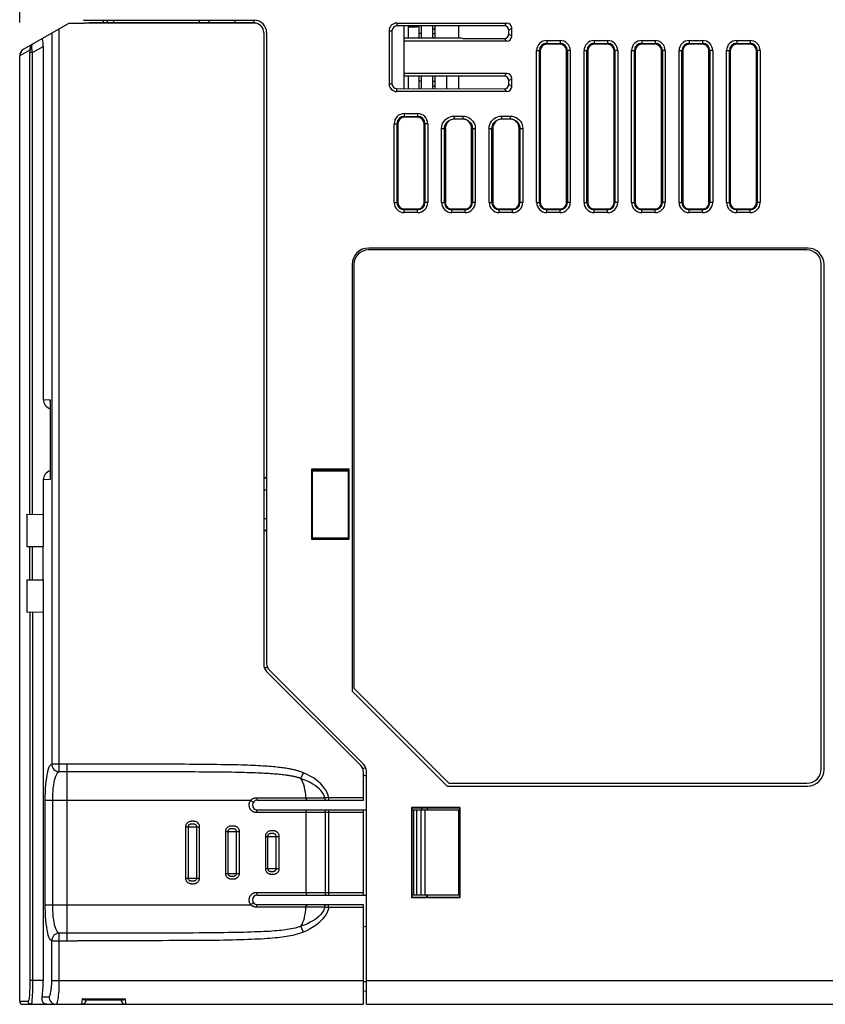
# Model space of a CAD drawing. Header units: inches. Extents: x 0 to 864, y 0 to 559.
# Tile 19 of 23: x 449 to 534, y 307 to 411. Entities that reach past the tile are written whole.
import ezdxf

# ---------------------------------------------------------------- set-up
doc = ezdxf.new("R2010")
doc.units = ezdxf.units.IN
doc.header["$LTSCALE"] = 10
doc.header["$MEASUREMENT"] = 0
doc.layers.add('DIMENSIONS', color=140, linetype='Continuous')
doc.styles.add('TEXTSTYLE_1', font='arial.ttf')
doc.dimstyles.get("Standard").update_dxf_attribs({"dimtxt": 6, "dimasz": 6.5, "dimexe": 2.5, "dimexo": 3.5, "dimgap": 1.25, "dimtad": 0, "dimtih": 1, "dimtoh": 1, "dimdec": 1, "dimzin": 0, "dimdsep": 46, "dimtxsty": 'Standard', "dimcen": 0, "dimadec": 0, "dimazin": 0, "dimtfac": 1, "dimtdec": 1, "dimtofl": 0, "dimtmove": 0, "dimatfit": 3, "dimfxl": 0, "dimtolj": 1, "dimtzin": 0, "dimarcsym": 0})

# ---------------------------------------------------------------- blocks, each defined once
blk = doc.blocks.new('*D58')
at = {"layer": 'DEFPOINTS', "color": 0}
for p in [(600.74, 514.04), (600.74, 463.96), (448.74, 407.21)]:
    blk.add_point(p, dxfattribs=at)
at = {"layer": 'DIMENSIONS', "color": 0, "lineweight": -2}
for p, q in [((448.74, 410.71), (448.74, 516.54)), ((600.74, 467.46), (600.74, 516.54)), ((455.24, 514.04), (513.56, 514.04)), ((594.24, 514.04), (535.92, 514.04))]:
    blk.add_line(p, q, dxfattribs=at)
at = {"layer": 'DIMENSIONS', "color": 0}
for points in [[(455.24, 515.13), (455.24, 512.96), (448.74, 514.04)], [(594.24, 515.13), (594.24, 512.96), (600.74, 514.04)]]:
    blk.add_solid(points, dxfattribs=at)
at = {"layer": 'DIMENSIONS', "color": 0, "char_height": 6, "attachment_point": 5, "style": 'TEXTSTYLE_1'}
for s, insert in [('\\A1;152.0', (524.74, 518.36)), ('\\A1;[5.98]', (524.74, 508.95))]:
    blk.add_mtext(s, dxfattribs=dict(at, insert=insert))

msp = doc.modelspace()

# ---------------------------------------------------------------- linework, layer by layer
for p, q in [((455.44, 411.02), (455.44, 410.96)), ((455.44, 410.96), (473.44, 410.96)), ((473.44, 410.92), (456.44, 410.94)), ((457.54, 410.94), (457.54, 410.68)), ((457.94, 410.94), (457.94, 410.68)), ((458.64, 410.68), (458.64, 410.94)), ((467.64, 410.93), (467.64, 410.68)), ((468.64, 410.93), (468.64, 410.68)), ((471.44, 410.68), (471.44, 410.92)), ((473.44, 410.67), (473.44, 410.93)), ((449.14, 407.9), (453.87, 410.63)), ((452.91, 331.76), (452.91, 410.08)), ((455.54, 410.63), (453.87, 410.63)), ((455.54, 410.66), (455.54, 410.63)), ((473.44, 410.66), (455.54, 410.66)), ((458.24, 410.68), (456.04, 410.68)), ((472.94, 410.68), (458.24, 410.68)), ((488.44, 410.67), (488.44, 410.36)), ((488.44, 410.67), (500.05, 410.67)), ((499.76, 410.37), (488.44, 410.36)), ((489.24, 409.06), (489.24, 410.36)), ((489.64, 410.36), (489.64, 409.06)), ((489.64, 410.26), (490.64, 410.26)), ((490.64, 410.36), (490.64, 410.26)), ((490.79, 409.06), (490.79, 410.36)), ((491.04, 409.06), (491.04, 410.36)), ((492.24, 409.06), (492.24, 410.37)), ((492.24, 410.06), (492.49, 410.06)), ((492.49, 409.06), (492.49, 410.37)), ((494.94, 410.37), (494.94, 409.06)), ((500.05, 410.67), (499.76, 410.37)), ((500.55, 410.17), (500.25, 409.88)), ((500.25, 409.54), (500.25, 409.88)), ((500.55, 409.25), (500.55, 410.17)), ((452.12, 409.62), (452.12, 332.56)), ((474.44, 409.66), (474.44, 343.05)), ((474.74, 409.66), (474.74, 343.17)), ((487.63, 409.86), (487.63, 404.26)), ((487.63, 409.86), (487.94, 409.86)), ((487.94, 409.86), (487.94, 409.22)), ((487.94, 409.22), (487.94, 404.93)), ((489.24, 405.06), (489.24, 409.06)), ((495.24, 409.06), (489.24, 409.06)), ((491.04, 409.56), (490.79, 409.56)), ((492.24, 409.56), (492.49, 409.56)), ((495.41, 409.05), (495.24, 409.06)), ((495.41, 409.05), (499.76, 409.05)), ((500.05, 408.75), (499.76, 409.05)), ((500.55, 409.25), (500.25, 409.54)), ((504.24, 408.83), (504.24, 408.44)), ((504.24, 408.83), (505.64, 408.83)), ((505.64, 408.83), (505.64, 408.44)), ((509.24, 408.83), (509.24, 408.44)), ((509.24, 408.83), (510.64, 408.83)), ((510.64, 408.83), (510.64, 408.44)), ((514.24, 408.83), (514.24, 408.44)), ((514.24, 408.83), (515.64, 408.83)), ((515.64, 408.83), (515.64, 408.44)), ((519.24, 408.83), (519.24, 408.44)), ((519.24, 408.83), (520.64, 408.83)), ((520.64, 408.83), (520.64, 408.44)), ((524.24, 408.83), (524.24, 408.44)), ((524.24, 408.83), (525.64, 408.83)), ((525.64, 408.83), (525.64, 408.44)), ((449.8, 407.82), (449.5, 407.64)), ((450.04, 407.83), (450.02, 407.94)), ((450.09, 407.55), (451.22, 408.2)), ((451.22, 408.2), (451.22, 370.99)), ((500.05, 408.75), (489.24, 408.75)), ((504.24, 408.53), (505.64, 408.53)), ((505.64, 408.44), (504.24, 408.44)), ((509.24, 408.53), (510.64, 408.53)), ((510.64, 408.44), (509.24, 408.44)), ((514.24, 408.53), (515.64, 408.53)), ((515.64, 408.44), (514.24, 408.44)), ((519.24, 408.53), (520.64, 408.53)), ((520.64, 408.44), (519.24, 408.44)), ((524.24, 408.53), (525.64, 408.53)), ((525.64, 408.44), (524.24, 408.44)), ((448.74, 307.56), (448.74, 407.22)), ((449.81, 358.91), (449.81, 407.6)), ((450.09, 407.55), (449.81, 407.55)), ((450.09, 358.91), (450.09, 407.55)), ((503.17, 391.76), (503.17, 407.76)), ((503.17, 407.76), (503.56, 407.76)), ((503.47, 391.76), (503.47, 407.76)), ((503.56, 407.76), (503.56, 391.76)), ((506.32, 391.76), (506.32, 407.76)), ((506.71, 407.76), (506.32, 407.76)), ((506.41, 407.76), (506.41, 391.76)), ((506.71, 407.76), (506.71, 391.76)), ((508.17, 391.76), (508.17, 407.76)), ((508.17, 407.76), (508.56, 407.76)), ((508.47, 391.76), (508.47, 407.76)), ((508.56, 407.76), (508.56, 391.76)), ((511.32, 391.76), (511.32, 407.76)), ((511.71, 407.76), (511.32, 407.76)), ((511.41, 407.76), (511.41, 391.76)), ((511.71, 407.76), (511.71, 391.76)), ((513.17, 391.76), (513.17, 407.76)), ((513.17, 407.76), (513.56, 407.76)), ((513.47, 391.76), (513.47, 407.76)), ((513.56, 407.76), (513.56, 391.76)), ((516.32, 391.76), (516.32, 407.76)), ((516.71, 407.76), (516.32, 407.76)), ((516.41, 407.76), (516.41, 391.76)), ((516.71, 407.76), (516.71, 391.76)), ((518.17, 391.76), (518.17, 407.76)), ((518.17, 407.76), (518.56, 407.76)), ((518.47, 391.76), (518.47, 407.76)), ((518.56, 407.76), (518.56, 391.76)), ((521.32, 391.76), (521.32, 407.76)), ((521.71, 407.76), (521.32, 407.76)), ((521.41, 407.76), (521.41, 391.76)), ((521.71, 407.76), (521.71, 391.76)), ((523.17, 391.76), (523.17, 407.76)), ((523.17, 407.76), (523.56, 407.76)), ((523.47, 391.76), (523.47, 407.76)), ((523.56, 407.76), (523.56, 391.76)), ((526.32, 391.76), (526.32, 407.76)), ((526.71, 407.76), (526.32, 407.76)), ((526.41, 407.76), (526.41, 391.76)), ((526.71, 407.76), (526.71, 391.76)), ((487.94, 404.93), (487.94, 404.26)), ((489.24, 405.37), (500.05, 405.37)), ((489.24, 403.76), (489.24, 405.06)), ((495.24, 405.06), (489.24, 405.06)), ((489.64, 405.06), (489.64, 403.76)), ((490.79, 403.76), (490.79, 405.06)), ((491.04, 403.76), (491.04, 405.06)), ((492.24, 403.75), (492.24, 405.06)), ((492.49, 403.75), (492.49, 405.06)), ((493.73, 403.75), (493.73, 405.06)), ((494.94, 405.06), (494.94, 403.75)), ((495.41, 405.07), (495.24, 405.06)), ((499.76, 405.07), (495.41, 405.07)), ((500.05, 405.37), (499.76, 405.07)), ((500.55, 404.87), (500.25, 404.58)), ((500.55, 403.95), (500.55, 404.87)), ((487.63, 404.26), (487.94, 404.26)), ((488.44, 403.45), (488.44, 403.76)), ((488.44, 403.76), (499.76, 403.75)), ((491.04, 404.56), (490.79, 404.56)), ((492.24, 404.56), (492.49, 404.56)), ((492.24, 404.06), (492.49, 404.06)), ((500.05, 403.45), (499.76, 403.75)), ((500.25, 404.24), (500.25, 404.58)), ((500.55, 403.95), (500.25, 404.24)), ((500.05, 403.45), (488.44, 403.45)), ((489.24, 401.13), (489.24, 400.74)), ((489.24, 401.13), (490.64, 401.13)), ((489.24, 400.83), (490.64, 400.83)), ((490.64, 400.74), (489.24, 400.74)), ((490.64, 401.13), (490.64, 400.74)), ((494.48, 400.86), (494.48, 400.56)), ((494.48, 400.86), (495.4, 400.86)), ((494.48, 400.56), (495.4, 400.56)), ((495.4, 400.86), (495.4, 400.56)), ((495.4, 400.56), (495.56, 400.55)), ((499.48, 400.86), (499.48, 400.56)), ((499.48, 400.86), (500.4, 400.86)), ((499.48, 400.56), (500.4, 400.56)), ((500.4, 400.86), (500.4, 400.56)), ((488.17, 391.76), (488.17, 400.06)), ((488.17, 400.06), (488.56, 400.06)), ((488.47, 391.76), (488.47, 400.06)), ((488.56, 400.06), (488.56, 391.76)), ((491.32, 391.76), (491.32, 400.06)), ((491.71, 400.06), (491.32, 400.06)), ((491.41, 400.06), (491.41, 391.76)), ((491.71, 400.06), (491.71, 391.76)), ((493.17, 391.76), (493.17, 399.56)), ((493.17, 399.56), (493.56, 399.56)), ((493.47, 391.76), (493.47, 399.56)), ((493.56, 399.56), (493.56, 391.76)), ((496.32, 391.76), (496.32, 399.56)), ((496.32, 399.56), (496.71, 399.56)), ((496.41, 399.56), (496.41, 391.76)), ((496.71, 399.56), (496.71, 391.76)), ((498.17, 391.76), (498.17, 399.56)), ((498.17, 399.56), (498.56, 399.56)), ((498.47, 391.76), (498.47, 399.56)), ((498.56, 399.56), (498.56, 391.76)), ((501.32, 391.76), (501.32, 399.56)), ((501.32, 399.56), (501.71, 399.56)), ((501.41, 399.56), (501.41, 391.76)), ((501.71, 399.56), (501.71, 391.76)), ((488.17, 391.76), (488.56, 391.76)), ((491.71, 391.76), (491.32, 391.76)), ((493.17, 391.76), (493.56, 391.76)), ((496.71, 391.76), (496.32, 391.76)), ((498.17, 391.76), (498.56, 391.76)), ((501.71, 391.76), (501.32, 391.76)), ((503.17, 391.76), (503.56, 391.76)), ((506.71, 391.76), (506.32, 391.76)), ((508.17, 391.76), (508.56, 391.76)), ((511.71, 391.76), (511.32, 391.76)), ((513.17, 391.76), (513.56, 391.76)), ((516.71, 391.76), (516.32, 391.76)), ((518.17, 391.76), (518.56, 391.76)), ((521.71, 391.76), (521.32, 391.76)), ((523.17, 391.76), (523.56, 391.76)), ((526.71, 391.76), (526.32, 391.76)), ((489.24, 390.69), (489.24, 391.08)), ((489.24, 391.08), (490.64, 391.08)), ((490.64, 390.99), (489.24, 390.99)), ((490.64, 390.69), (489.24, 390.69)), ((490.64, 390.69), (490.64, 391.08)), ((494.24, 390.69), (494.24, 391.08)), ((494.24, 391.08), (495.64, 391.08)), ((495.64, 390.99), (494.24, 390.99)), ((495.64, 390.69), (494.24, 390.69)), ((495.64, 390.69), (495.64, 391.08)), ((499.24, 390.69), (499.24, 391.08)), ((499.24, 391.08), (500.64, 391.08)), ((500.64, 390.99), (499.24, 390.99)), ((500.64, 390.69), (499.24, 390.69)), ((500.64, 390.69), (500.64, 391.08)), ((504.24, 390.69), (504.24, 391.08)), ((504.24, 391.08), (505.64, 391.08)), ((505.64, 390.99), (504.24, 390.99)), ((505.64, 390.69), (504.24, 390.69)), ((505.64, 390.69), (505.64, 391.08)), ((509.24, 390.69), (509.24, 391.08)), ((509.24, 391.08), (510.64, 391.08)), ((510.64, 390.99), (509.24, 390.99)), ((510.64, 390.69), (509.24, 390.69)), ((510.64, 390.69), (510.64, 391.08)), ((514.24, 390.69), (514.24, 391.08)), ((514.24, 391.08), (515.64, 391.08)), ((515.64, 390.99), (514.24, 390.99)), ((515.64, 390.69), (514.24, 390.69)), ((515.64, 390.69), (515.64, 391.08)), ((519.24, 390.69), (519.24, 391.08)), ((519.24, 391.08), (520.64, 391.08)), ((520.64, 390.99), (519.24, 390.99)), ((520.64, 390.69), (519.24, 390.69)), ((520.64, 390.69), (520.64, 391.08)), ((524.24, 390.69), (524.24, 391.08)), ((524.24, 391.08), (525.64, 391.08)), ((525.64, 390.99), (524.24, 390.99)), ((525.64, 390.69), (524.24, 390.69)), ((525.64, 390.69), (525.64, 391.08)), ((531.64, 386.76), (485.44, 386.76)), ((531.69, 386.96), (485.49, 386.96)), ((483.74, 385.21), (483.74, 340.26)), ((483.94, 385.26), (483.94, 340.56)), ((533.14, 332.06), (533.14, 385.26)), ((533.44, 332.01), (533.44, 385.21)), ((451.22, 370.99), (451.96, 370.95)), ((451.95, 370.78), (451.95, 362.74)), ((451.96, 370.95), (451.96, 362.57)), ((479.45, 363.65), (479.45, 356.27)), ((479.45, 363.65), (479.54, 363.56)), ((483.43, 363.65), (479.45, 363.65)), ((479.52, 356.46), (479.52, 363.46)), ((479.52, 363.46), (479.54, 363.46)), ((479.54, 363.56), (479.54, 356.36)), ((483.34, 363.56), (479.54, 363.56)), ((479.54, 363.46), (483.34, 363.48)), ((483.43, 363.65), (483.34, 363.56)), ((483.34, 363.56), (483.34, 363.48)), ((483.34, 363.48), (483.34, 356.36)), ((483.43, 356.27), (483.43, 363.65)), ((451.96, 362.57), (451.22, 362.53)), ((451.22, 362.53), (451.22, 358.89)), ((474.44, 362.87), (474.74, 362.66)), ((474.44, 361.46), (474.74, 361.46)), ((449.48, 358.92), (449.48, 355.51)), ((449.48, 358.92), (451.26, 358.89)), ((451.26, 355.51), (451.26, 358.89)), ((474.44, 358.46), (474.74, 358.46)), ((474.74, 357.26), (474.44, 357.05)), ((479.45, 356.27), (479.54, 356.36)), ((479.45, 356.27), (483.43, 356.27)), ((479.52, 356.46), (479.54, 356.46)), ((483.34, 356.38), (479.54, 356.4)), ((479.54, 356.36), (483.34, 356.36)), ((483.43, 356.27), (483.34, 356.36)), ((449.48, 355.51), (451.26, 355.51)), ((449.81, 352.01), (449.81, 355.51)), ((450.09, 352.01), (450.09, 355.51)), ((451.22, 352.01), (451.22, 355.51)), ((449.48, 352.01), (449.48, 348.59)), ((449.48, 352.01), (451.26, 352.01)), ((451.26, 348.63), (451.26, 352.01)), ((449.48, 348.59), (451.26, 348.63)), ((449.81, 348.6), (449.81, 309.76)), ((450.09, 348.61), (450.09, 309.76)), ((451.22, 348.63), (451.22, 309.76)), ((474.82, 342.79), (474.52, 342.67)), ((475.03, 342.47), (484.95, 332.55)), ((484.65, 332.43), (474.73, 342.34)), ((483.94, 340.56), (493.94, 330.56)), ((483.74, 340.26), (493.74, 330.26)), ((457.62, 332.56), (452.12, 332.56)), ((453.74, 313.96), (453.74, 332.56)), ((460.15, 332.56), (457.62, 332.56)), ((484.86, 332.1), (485.16, 332.23)), ((458.5, 331.76), (452.91, 331.76)), ((460.15, 331.76), (458.5, 331.76)), ((461.67, 331.76), (460.15, 331.76)), ((478.36, 331.04), (478.62, 331.65)), ((484.94, 328.76), (484.94, 331.72)), ((485.24, 331.31), (484.94, 331.41)), ((485.24, 307.26), (485.24, 331.85)), ((493.74, 330.26), (531.69, 330.26)), ((493.94, 330.56), (531.64, 330.56)), ((473.69, 329.03), (480.86, 329.03)), ((481.26, 329.06), (484.94, 329.06)), ((481.26, 329.06), (481.26, 328.76)), ((451.43, 317.76), (451.43, 328.76)), ((451.43, 328.76), (473.07, 328.76)), ((452.22, 317.76), (452.22, 328.76)), ((473.74, 328.76), (484.94, 328.76)), ((495.08, 328), (490, 328)), ((490.02, 327.98), (490, 328)), ((490, 328), (490, 318.52)), ((490.02, 327.98), (495.06, 327.98)), ((490.02, 327.98), (490.02, 318.54)), ((491.05, 327.98), (491.05, 327.76)), ((491.64, 327.98), (491.64, 327.76)), ((491.64, 327.96), (495.06, 327.96)), ((495.08, 328), (495.06, 327.98)), ((495.06, 327.98), (495.06, 318.54)), ((495.08, 328), (495.08, 318.52)), ((484.94, 327.46), (473.69, 327.46)), ((473.74, 327.76), (485.24, 327.76)), ((478.89, 319.06), (478.89, 327.46)), ((480.89, 327.46), (480.89, 319.06)), ((481.29, 318.76), (481.29, 327.76)), ((484.94, 318.76), (484.94, 327.76)), ((490.02, 327.76), (495.06, 327.76)), ((490.24, 318.76), (490.24, 327.76)), ((490.54, 318.76), (490.54, 327.76)), ((491, 318.76), (491, 327.76)), ((491.45, 318.76), (491.45, 327.76)), ((494.96, 327.76), (494.96, 318.76)), ((466.2, 325.96), (467.68, 325.96)), ((466.2, 325.96), (466.2, 320.56)), ((466.47, 325.96), (466.47, 320.56)), ((467.39, 320.56), (467.39, 325.96)), ((467.68, 320.56), (467.68, 325.96)), ((470.4, 325.46), (471.88, 325.46)), ((470.4, 325.46), (470.4, 321.06)), ((470.66, 325.46), (470.66, 321.06)), ((471.58, 321.06), (471.58, 325.46)), ((471.88, 321.06), (471.88, 325.46)), ((474.61, 324.96), (476.07, 324.96)), ((474.61, 324.96), (474.61, 321.56)), ((474.85, 324.96), (474.85, 321.56)), ((475.75, 321.56), (475.75, 324.96)), ((476.07, 321.56), (476.07, 324.96)), ((470.4, 321.06), (471.88, 321.06)), ((474.61, 321.56), (476.07, 321.56)), ((466.2, 320.56), (467.68, 320.56)), ((473.69, 319.06), (484.94, 319.06)), ((473.74, 318.76), (485.24, 318.76)), ((495.06, 318.76), (490.02, 318.76)), ((491.54, 318.76), (491.62, 318.54)), ((491.64, 318.76), (491.64, 318.54)), ((451.43, 317.76), (473.07, 317.76)), ((484.94, 317.76), (473.74, 317.76)), ((481.26, 317.46), (481.26, 317.76)), ((484.94, 307.26), (484.94, 317.76)), ((490.02, 318.54), (490, 318.52)), ((490, 318.52), (495.08, 318.52)), ((490.02, 318.54), (495.06, 318.54)), ((495.08, 318.52), (495.06, 318.54)), ((480.86, 317.49), (473.69, 317.49)), ((484.94, 317.46), (481.26, 317.46)), ((478.62, 314.87), (478.36, 315.48)), ((484.94, 315.42), (485.24, 315.51)), ((452.91, 309.76), (452.91, 314.76)), ((462.26, 314.76), (460.63, 314.76)), ((452.12, 313.96), (454.84, 313.96)), ((452.12, 309.76), (452.12, 313.96)), ((460.63, 313.96), (458.86, 313.96)), ((451.22, 309.76), (449.81, 309.76)), ((452.12, 309.76), (484.94, 309.76)), ((484.93, 309.68), (485.24, 309.66)), ((485.24, 309.76), (542.44, 309.76)), ((484.94, 308.68), (485.24, 308.66)), ((449.64, 307.56), (448.74, 307.56)), ((449.04, 307.26), (484.94, 307.26)), ((451.1, 308.06), (451.81, 308.06)), ((455.3, 307.84), (455.25, 307.26)), ((455.3, 307.84), (459.85, 307.84)), ((455.58, 307.72), (459.57, 307.72)), ((459.85, 307.84), (459.89, 307.26)), ((485.24, 307.26), (548.12, 307.26))]:
    msp.add_line(p, q)
for points in [[(450.17, 408.49), (450.06, 408.41), (449.96, 408.31), (449.89, 408.2), (449.84, 408.08), (449.81, 407.95), (449.8, 407.82)], [(450.02, 407.94), (449.96, 407.93), (449.91, 407.91), (449.87, 407.89), (449.83, 407.87), (449.81, 407.85), (449.8, 407.82)], [(449.8, 407.82), (449.8, 407.78), (449.8, 407.74), (449.8, 407.7), (449.81, 407.65), (449.81, 407.6)], [(450.02, 407.94), (450, 408.06), (450, 408.17), (450.02, 408.27), (450.05, 408.37), (450.1, 408.44), (450.17, 408.49)], [(450.09, 407.55), (450.08, 407.62), (450.06, 407.7), (450.04, 407.83)], [(449.5, 407.64), (449.23, 407.49), (449.01, 407.36), (448.85, 407.27), (448.76, 407.22), (448.74, 407.21)], [(493.17, 399.56), (493.18, 399.76), (493.23, 399.96), (493.31, 400.15), (493.42, 400.32), (493.55, 400.48), (493.71, 400.61), (493.88, 400.72), (494.07, 400.8), (494.27, 400.84), (494.48, 400.86)], [(493.47, 399.56), (493.48, 399.72), (493.51, 399.87), (493.57, 400.01), (493.66, 400.15), (493.76, 400.27), (493.88, 400.37), (494.02, 400.45), (494.16, 400.51), (494.32, 400.55), (494.48, 400.56)], [(495.4, 400.86), (495.61, 400.84), (495.81, 400.8), (496, 400.72), (496.17, 400.61), (496.33, 400.48), (496.46, 400.32), (496.57, 400.15), (496.65, 399.96), (496.7, 399.77), (496.71, 399.56)], [(495.56, 400.55), (495.72, 400.51), (495.86, 400.45), (496, 400.37), (496.12, 400.27), (496.22, 400.15), (496.3, 400.01), (496.37, 399.87), (496.4, 399.72), (496.41, 399.56)], [(498.17, 399.56), (498.18, 399.76), (498.23, 399.96), (498.31, 400.15), (498.42, 400.32), (498.55, 400.48), (498.71, 400.61), (498.88, 400.72), (499.07, 400.8), (499.27, 400.84), (499.48, 400.86)], [(498.47, 399.56), (498.48, 399.72), (498.51, 399.87), (498.57, 400.01), (498.66, 400.15), (498.76, 400.27), (498.88, 400.37), (499.02, 400.45), (499.16, 400.51), (499.32, 400.55), (499.48, 400.56)], [(500.4, 400.86), (500.61, 400.84), (500.81, 400.8), (501, 400.72), (501.17, 400.61), (501.33, 400.48), (501.46, 400.32), (501.57, 400.15), (501.65, 399.96), (501.7, 399.77), (501.71, 399.56)], [(500.4, 400.56), (500.56, 400.55), (500.72, 400.51), (500.86, 400.45), (501, 400.37), (501.12, 400.27), (501.22, 400.15), (501.3, 400.01), (501.37, 399.87), (501.4, 399.72), (501.41, 399.56)], [(451.95, 370.78), (451.95, 370.85), (451.96, 370.95)], [(451.95, 362.74), (451.95, 362.67), (451.96, 362.57)], [(451.43, 328.76), (451.43, 329.18), (451.45, 329.59), (451.47, 330), (451.5, 330.39), (451.53, 330.77), (451.58, 331.11), (451.63, 331.43), (451.69, 331.72), (451.75, 331.97), (451.82, 332.18), (451.89, 332.34), (451.97, 332.46), (452.04, 332.54), (452.12, 332.56)], [(452.12, 332.56), (452.14, 332.4), (452.18, 332.25), (452.25, 332.12), (452.35, 331.99), (452.47, 331.89), (452.61, 331.82), (452.75, 331.78), (452.91, 331.76)], [(478.62, 331.65), (478.57, 331.67), (478.52, 331.69), (478.46, 331.71), (478.4, 331.74), (478.34, 331.76), (478.28, 331.78), (478.21, 331.81), (478.13, 331.83), (478.06, 331.85), (477.98, 331.88), (477.89, 331.9), (477.8, 331.92), (477.71, 331.95), (477.61, 331.97), (477.51, 331.99), (477.4, 332.02), (477.29, 332.04), (477.17, 332.06), (477.04, 332.08), (476.91, 332.11), (476.78, 332.13), (476.63, 332.15), (476.48, 332.17), (476.32, 332.19), (476.16, 332.21), (475.99, 332.23), (475.81, 332.25), (475.62, 332.27), (475.43, 332.29), (475.22, 332.31), (475.01, 332.32), (474.8, 332.34), (474.57, 332.35), (474.34, 332.37), (474.09, 332.38), (473.84, 332.4), (473.57, 332.41), (473.3, 332.42), (473.01, 332.43), (472.71, 332.45), (472.41, 332.46), (472.09, 332.47), (471.76, 332.48), (471.42, 332.48), (471.07, 332.49), (470.7, 332.5), (470.32, 332.51), (469.92, 332.51), (469.5, 332.52), (469.06, 332.52), (468.61, 332.53), (468.14, 332.53), (467.65, 332.54), (467.14, 332.54), (466.62, 332.54), (466.08, 332.55), (465.52, 332.55), (464.94, 332.55), (464.33, 332.55), (463.71, 332.56), (463.05, 332.56), (462.38, 332.56), (461.67, 332.56), (460.15, 332.56)], [(452.22, 328.76), (452.22, 329.09), (452.23, 329.42), (452.25, 329.74), (452.28, 330.05), (452.32, 330.34), (452.37, 330.62), (452.42, 330.87), (452.47, 331.1), (452.54, 331.29), (452.61, 331.46), (452.68, 331.59), (452.75, 331.68), (452.83, 331.74), (452.91, 331.76)], [(478.32, 331.06), (478.27, 331.07), (478.22, 331.09), (478.17, 331.11), (478.12, 331.13), (478.06, 331.15), (478, 331.16), (477.93, 331.18), (477.86, 331.2), (477.79, 331.22), (477.71, 331.24), (477.63, 331.26), (477.54, 331.27), (477.45, 331.29), (477.36, 331.31), (477.26, 331.33), (477.15, 331.35), (477.04, 331.37), (476.92, 331.38), (476.8, 331.4), (476.67, 331.42), (476.53, 331.44), (476.38, 331.45), (476.23, 331.47), (476.07, 331.49), (475.91, 331.5), (475.73, 331.52), (475.55, 331.53), (475.36, 331.55), (475.16, 331.56), (474.96, 331.57), (474.74, 331.59), (474.52, 331.6), (474.29, 331.61), (474.05, 331.62), (473.8, 331.63), (473.54, 331.64), (473.26, 331.65), (472.98, 331.66), (472.69, 331.67), (472.38, 331.68), (472.07, 331.69), (471.74, 331.69), (471.4, 331.7), (471.05, 331.71), (470.68, 331.71), (470.3, 331.72), (469.9, 331.72), (469.49, 331.73), (469.05, 331.73), (468.6, 331.74), (468.13, 331.74), (467.64, 331.74), (467.14, 331.75), (466.62, 331.75), (466.07, 331.75), (465.51, 331.75), (464.93, 331.75), (464.33, 331.76), (463.71, 331.76), (463.05, 331.76), (461.67, 331.76)], [(480.86, 329.03), (480.8, 329.22), (480.72, 329.41), (480.6, 329.6), (480.46, 329.78), (480.28, 329.96), (480.08, 330.14), (479.86, 330.31), (479.61, 330.47), (479.33, 330.62), (479.03, 330.77), (478.71, 330.91), (478.32, 331.06)], [(478.88, 329.03), (478.86, 329.32), (478.83, 329.6), (478.78, 329.87), (478.72, 330.14), (478.65, 330.39), (478.57, 330.62), (478.47, 330.84), (478.36, 331.04)], [(481.26, 329.06), (481.21, 329.3), (481.12, 329.54), (481.01, 329.78), (480.85, 330.02), (480.67, 330.26), (480.46, 330.48), (480.22, 330.7), (479.95, 330.91), (479.66, 331.11), (479.34, 331.3), (479, 331.48), (478.62, 331.65)], [(473.07, 328.76), (473.1, 328.79), (473.13, 328.82), (473.16, 328.85), (473.19, 328.87), (473.23, 328.9), (473.27, 328.92), (473.31, 328.94), (473.35, 328.96), (473.39, 328.98), (473.43, 328.99), (473.47, 329), (473.51, 329.01), (473.56, 329.02), (473.6, 329.03), (473.65, 329.03), (473.69, 329.03)], [(473.69, 329.03), (473.7, 328.96), (473.7, 328.89), (473.71, 328.84), (473.72, 328.8), (473.73, 328.77), (473.74, 328.76)], [(478.88, 329.03), (478.89, 328.96), (478.91, 328.89), (478.93, 328.84), (478.96, 328.8), (479, 328.77), (479.03, 328.76)], [(480.86, 329.03), (480.95, 329.04), (481.05, 329.05), (481.16, 329.05), (481.26, 329.06)], [(480.86, 329.03), (480.86, 328.96), (480.88, 328.89), (480.9, 328.84), (480.93, 328.8), (480.97, 328.77), (481.01, 328.76)], [(473.69, 327.46), (473.64, 327.46), (473.59, 327.47), (473.55, 327.47), (473.5, 327.48), (473.46, 327.5), (473.41, 327.51), (473.37, 327.53), (473.33, 327.55), (473.29, 327.57), (473.25, 327.59), (473.21, 327.62), (473.18, 327.65), (473.14, 327.68), (473.11, 327.72), (473.08, 327.75), (473.05, 327.79), (473.02, 327.83), (473, 327.87), (472.98, 327.91), (472.96, 327.95), (472.94, 328), (472.93, 328.04), (472.92, 328.09), (472.91, 328.14), (472.9, 328.18), (472.9, 328.23), (472.9, 328.28), (472.9, 328.33), (472.91, 328.37), (472.91, 328.42), (472.92, 328.47), (472.94, 328.51), (472.95, 328.56), (472.97, 328.6), (472.99, 328.64), (473.02, 328.68), (473.04, 328.72), (473.07, 328.76)], [(473.07, 328.76), (473.14, 328.71), (473.2, 328.66), (473.26, 328.62), (473.3, 328.59), (473.34, 328.57), (473.35, 328.57)], [(473.69, 327.46), (473.69, 327.54), (473.7, 327.61), (473.71, 327.67), (473.72, 327.72), (473.73, 327.75), (473.74, 327.76)], [(478.89, 327.46), (478.9, 327.54), (478.91, 327.61), (478.93, 327.67), (478.97, 327.72), (479, 327.75), (479.04, 327.76)], [(480.89, 327.46), (480.89, 327.52), (480.9, 327.57), (480.91, 327.63), (480.93, 327.67), (480.95, 327.71), (480.98, 327.74), (481.01, 327.75), (481.04, 327.76)], [(467.68, 325.96), (467.68, 326.04), (467.66, 326.13), (467.62, 326.21), (467.57, 326.29), (467.5, 326.37), (467.42, 326.44), (467.34, 326.48), (467.25, 326.51), (467.17, 326.53), (467.1, 326.54), (467.03, 326.55), (466.97, 326.55), (466.91, 326.55), (466.85, 326.55), (466.8, 326.55), (466.75, 326.54), (466.7, 326.53), (466.65, 326.52), (466.6, 326.5), (466.55, 326.48), (466.5, 326.46), (466.45, 326.43), (466.4, 326.39), (466.36, 326.35), (466.32, 326.31), (466.29, 326.27), (466.27, 326.23), (466.25, 326.19), (466.23, 326.15), (466.22, 326.11), (466.21, 326.07), (466.2, 326.03), (466.2, 326), (466.2, 325.96)], [(467.39, 325.96), (467.39, 326), (467.38, 326.04), (467.36, 326.09), (467.33, 326.13), (467.29, 326.17), (467.25, 326.2), (467.2, 326.22), (467.15, 326.24), (467.1, 326.25), (467.05, 326.25), (467, 326.25), (466.95, 326.26), (466.9, 326.26), (466.85, 326.25), (466.81, 326.25), (466.77, 326.25), (466.74, 326.25), (466.71, 326.24), (466.68, 326.23), (466.65, 326.22), (466.63, 326.21), (466.6, 326.19), (466.57, 326.18), (466.55, 326.16), (466.53, 326.14), (466.51, 326.11), (466.5, 326.09), (466.49, 326.07), (466.48, 326.05), (466.48, 326.03), (466.47, 326.01), (466.47, 326), (466.47, 325.98), (466.47, 325.96)], [(471.88, 325.46), (471.88, 325.51), (471.87, 325.56), (471.86, 325.61), (471.84, 325.65), (471.82, 325.7), (471.8, 325.74), (471.77, 325.78), (471.74, 325.82), (471.71, 325.86), (471.68, 325.89), (471.64, 325.92), (471.6, 325.95), (471.55, 325.97), (471.51, 325.99), (471.46, 326.01), (471.42, 326.02), (471.37, 326.03), (471.32, 326.04), (471.28, 326.05), (471.23, 326.05), (471.19, 326.05), (471.14, 326.05), (471.09, 326.05), (471.04, 326.05), (470.99, 326.04), (470.94, 326.04), (470.89, 326.03), (470.85, 326.02), (470.8, 326), (470.76, 325.99), (470.71, 325.96), (470.66, 325.94), (470.62, 325.9), (470.57, 325.86), (470.53, 325.81), (470.49, 325.76), (470.46, 325.71), (470.44, 325.66), (470.42, 325.61), (470.41, 325.56), (470.4, 325.51), (470.4, 325.46)], [(471.58, 325.46), (471.58, 325.48), (471.57, 325.51), (471.57, 325.53), (471.56, 325.56), (471.55, 325.58), (471.54, 325.6), (471.52, 325.62), (471.51, 325.64), (471.49, 325.66), (471.47, 325.68), (471.45, 325.69), (471.43, 325.7), (471.4, 325.72), (471.38, 325.73), (471.35, 325.73), (471.32, 325.74), (471.29, 325.75), (471.26, 325.75), (471.22, 325.75), (471.19, 325.75), (471.15, 325.76), (471.11, 325.76), (471.07, 325.76), (471.03, 325.75), (470.99, 325.75), (470.96, 325.75), (470.93, 325.74), (470.9, 325.74), (470.87, 325.73), (470.85, 325.72), (470.82, 325.71), (470.8, 325.7), (470.77, 325.68), (470.75, 325.66), (470.72, 325.64), (470.71, 325.61), (470.69, 325.58), (470.68, 325.56), (470.67, 325.53), (470.66, 325.51), (470.66, 325.48), (470.66, 325.46)], [(476.07, 324.96), (476.07, 325.01), (476.06, 325.06), (476.05, 325.11), (476.03, 325.15), (476.01, 325.2), (475.99, 325.24), (475.97, 325.28), (475.94, 325.32), (475.9, 325.36), (475.87, 325.39), (475.83, 325.42), (475.79, 325.45), (475.75, 325.47), (475.7, 325.49), (475.66, 325.51), (475.61, 325.52), (475.57, 325.53), (475.52, 325.54), (475.48, 325.55), (475.43, 325.55), (475.39, 325.55), (475.34, 325.55), (475.29, 325.55), (475.24, 325.55), (475.19, 325.54), (475.14, 325.54), (475.1, 325.53), (475.05, 325.52), (475.01, 325.5), (474.96, 325.49), (474.91, 325.46), (474.87, 325.44), (474.82, 325.4), (474.78, 325.36), (474.73, 325.31), (474.7, 325.26), (474.67, 325.21), (474.64, 325.16), (474.63, 325.11), (474.62, 325.06), (474.61, 325.01), (474.61, 324.96)], [(475.75, 324.96), (475.75, 324.98), (475.75, 325.01), (475.74, 325.03), (475.73, 325.06), (475.72, 325.08), (475.71, 325.1), (475.7, 325.12), (475.68, 325.14), (475.66, 325.16), (475.64, 325.18), (475.62, 325.19), (475.6, 325.2), (475.58, 325.22), (475.55, 325.23), (475.52, 325.23), (475.49, 325.24), (475.46, 325.25), (475.43, 325.25), (475.4, 325.25), (475.36, 325.25), (475.33, 325.26), (475.29, 325.26), (475.25, 325.26), (475.21, 325.25), (475.17, 325.25), (475.14, 325.25), (475.11, 325.24), (475.08, 325.24), (475.06, 325.23), (475.03, 325.22), (475.01, 325.21), (474.98, 325.2), (474.96, 325.18), (474.93, 325.16), (474.91, 325.14), (474.89, 325.11), (474.88, 325.08), (474.87, 325.06), (474.86, 325.03), (474.85, 325.01), (474.85, 324.98), (474.85, 324.96)], [(470.4, 321.06), (470.4, 321.01), (470.41, 320.96), (470.42, 320.91), (470.44, 320.87), (470.45, 320.82), (470.48, 320.78), (470.5, 320.74), (470.53, 320.7), (470.57, 320.66), (470.6, 320.63), (470.64, 320.6), (470.68, 320.57), (470.73, 320.55), (470.77, 320.53), (470.82, 320.51), (470.86, 320.5), (470.91, 320.49), (470.96, 320.48), (471, 320.47), (471.05, 320.47), (471.09, 320.47), (471.14, 320.47), (471.19, 320.47), (471.24, 320.47), (471.29, 320.48), (471.34, 320.48), (471.39, 320.49), (471.43, 320.5), (471.48, 320.52), (471.52, 320.53), (471.57, 320.56), (471.62, 320.58), (471.66, 320.62), (471.71, 320.66), (471.75, 320.71), (471.79, 320.76), (471.82, 320.81), (471.84, 320.86), (471.86, 320.91), (471.87, 320.96), (471.88, 321.01), (471.88, 321.06)], [(470.66, 321.06), (470.66, 321.03), (470.66, 321.01), (470.67, 320.99), (470.68, 320.96), (470.69, 320.94), (470.7, 320.92), (470.71, 320.9), (470.73, 320.88), (470.75, 320.86), (470.76, 320.84), (470.79, 320.83), (470.81, 320.82), (470.83, 320.8), (470.86, 320.79), (470.88, 320.79), (470.91, 320.78), (470.94, 320.77), (470.97, 320.77), (471, 320.77), (471.04, 320.77), (471.07, 320.76), (471.11, 320.76), (471.15, 320.76), (471.2, 320.77), (471.23, 320.77), (471.27, 320.77), (471.3, 320.77), (471.33, 320.78), (471.36, 320.79), (471.39, 320.8), (471.41, 320.81), (471.44, 320.82), (471.47, 320.84), (471.49, 320.86), (471.51, 320.88), (471.53, 320.91), (471.55, 320.93), (471.56, 320.96), (471.57, 320.99), (471.57, 321.01), (471.58, 321.04), (471.58, 321.06)], [(474.61, 321.56), (474.61, 321.51), (474.62, 321.46), (474.63, 321.41), (474.64, 321.37), (474.66, 321.32), (474.69, 321.28), (474.71, 321.24), (474.74, 321.2), (474.77, 321.16), (474.81, 321.13), (474.85, 321.1), (474.89, 321.07), (474.93, 321.05), (474.98, 321.03), (475.02, 321.01), (475.07, 321), (475.11, 320.99), (475.16, 320.98), (475.2, 320.97), (475.25, 320.97), (475.29, 320.97), (475.34, 320.97), (475.39, 320.97), (475.44, 320.97), (475.49, 320.98), (475.54, 320.98), (475.58, 320.99), (475.63, 321), (475.67, 321.02), (475.72, 321.03), (475.76, 321.06), (475.81, 321.08), (475.86, 321.12), (475.9, 321.16), (475.94, 321.21), (475.98, 321.26), (476.01, 321.31), (476.03, 321.36), (476.05, 321.41), (476.06, 321.46), (476.07, 321.51), (476.07, 321.56)], [(474.85, 321.56), (474.85, 321.54), (474.85, 321.51), (474.86, 321.49), (474.87, 321.46), (474.88, 321.44), (474.89, 321.42), (474.9, 321.4), (474.92, 321.38), (474.93, 321.36), (474.95, 321.34), (474.97, 321.33), (474.99, 321.32), (475.02, 321.3), (475.04, 321.29), (475.07, 321.29), (475.09, 321.28), (475.12, 321.27), (475.15, 321.27), (475.18, 321.27), (475.22, 321.27), (475.25, 321.26), (475.29, 321.26), (475.33, 321.26), (475.37, 321.27), (475.41, 321.27), (475.44, 321.27), (475.47, 321.27), (475.5, 321.28), (475.53, 321.29), (475.56, 321.3), (475.59, 321.31), (475.61, 321.32), (475.64, 321.34), (475.66, 321.36), (475.69, 321.38), (475.71, 321.41), (475.72, 321.43), (475.73, 321.46), (475.74, 321.49), (475.75, 321.51), (475.75, 321.54), (475.75, 321.56)], [(466.2, 320.56), (466.2, 320.51), (466.21, 320.46), (466.22, 320.41), (466.24, 320.36), (466.26, 320.31), (466.28, 320.26), (466.31, 320.22), (466.35, 320.18), (466.38, 320.15), (466.42, 320.11), (466.46, 320.08), (466.51, 320.06), (466.55, 320.03), (466.6, 320.02), (466.65, 320), (466.7, 319.99), (466.75, 319.98), (466.8, 319.97), (466.84, 319.97), (466.89, 319.97), (466.94, 319.97), (467, 319.97), (467.05, 319.97), (467.1, 319.98), (467.15, 319.98), (467.2, 319.99), (467.25, 320), (467.29, 320.02), (467.34, 320.04), (467.39, 320.07), (467.44, 320.1), (467.49, 320.14), (467.54, 320.19), (467.58, 320.24), (467.62, 320.31), (467.65, 320.38), (467.67, 320.47), (467.68, 320.56)], [(466.47, 320.56), (466.47, 320.53), (466.47, 320.51), (466.48, 320.48), (466.49, 320.46), (466.5, 320.43), (466.51, 320.41), (466.52, 320.39), (466.54, 320.37), (466.56, 320.35), (466.58, 320.34), (466.6, 320.32), (466.63, 320.31), (466.66, 320.3), (466.68, 320.29), (466.71, 320.28), (466.74, 320.27), (466.78, 320.27), (466.81, 320.27), (466.85, 320.27), (466.88, 320.26), (466.93, 320.26), (466.97, 320.26), (467.01, 320.27), (467.05, 320.27), (467.09, 320.27), (467.12, 320.28), (467.15, 320.28), (467.18, 320.29), (467.21, 320.3), (467.24, 320.31), (467.26, 320.33), (467.29, 320.35), (467.32, 320.37), (467.34, 320.4), (467.36, 320.43), (467.38, 320.47), (467.39, 320.51), (467.39, 320.56)], [(473.07, 317.76), (473.04, 317.8), (473.02, 317.84), (472.99, 317.88), (472.97, 317.92), (472.95, 317.96), (472.94, 318.01), (472.93, 318.05), (472.91, 318.1), (472.91, 318.14), (472.9, 318.19), (472.9, 318.24), (472.9, 318.28), (472.9, 318.33), (472.91, 318.38), (472.92, 318.43), (472.93, 318.47), (472.94, 318.52), (472.96, 318.56), (472.98, 318.61), (473, 318.65), (473.02, 318.69), (473.05, 318.73), (473.08, 318.77), (473.11, 318.8), (473.14, 318.84), (473.18, 318.87), (473.21, 318.9), (473.25, 318.92), (473.29, 318.95), (473.33, 318.97), (473.37, 318.99), (473.42, 319.01), (473.46, 319.03), (473.51, 319.04), (473.55, 319.05), (473.6, 319.05), (473.65, 319.06), (473.69, 319.06)], [(473.69, 319.06), (473.69, 318.98), (473.7, 318.91), (473.71, 318.85), (473.72, 318.8), (473.73, 318.77), (473.74, 318.76)], [(478.89, 319.06), (478.9, 318.98), (478.91, 318.91), (478.93, 318.85), (478.97, 318.8), (479, 318.77), (479.04, 318.76)], [(480.89, 319.06), (480.89, 319), (480.9, 318.94), (480.91, 318.89), (480.93, 318.85), (480.95, 318.81), (480.98, 318.78), (481.01, 318.77), (481.04, 318.76)], [(452.12, 313.96), (452.04, 313.98), (451.97, 314.06), (451.89, 314.18), (451.82, 314.34), (451.75, 314.55), (451.69, 314.8), (451.63, 315.09), (451.58, 315.41), (451.53, 315.75), (451.5, 316.13), (451.47, 316.52), (451.45, 316.93), (451.43, 317.34), (451.43, 317.76)], [(452.91, 314.76), (452.83, 314.78), (452.75, 314.84), (452.68, 314.93), (452.61, 315.06), (452.54, 315.23), (452.47, 315.42), (452.42, 315.65), (452.37, 315.9), (452.32, 316.17), (452.28, 316.47), (452.25, 316.78), (452.23, 317.1), (452.22, 317.43), (452.22, 317.76)], [(473.07, 317.76), (473.14, 317.81), (473.2, 317.86), (473.26, 317.9), (473.3, 317.93), (473.34, 317.95), (473.35, 317.95)], [(473.69, 317.49), (473.64, 317.49), (473.6, 317.49), (473.55, 317.5), (473.5, 317.51), (473.46, 317.52), (473.42, 317.53), (473.38, 317.55), (473.34, 317.56), (473.3, 317.58), (473.26, 317.6), (473.23, 317.62), (473.19, 317.65), (473.16, 317.67), (473.13, 317.7), (473.1, 317.73), (473.07, 317.76)], [(473.69, 317.49), (473.7, 317.56), (473.7, 317.63), (473.71, 317.68), (473.72, 317.72), (473.73, 317.75), (473.74, 317.76)], [(478.88, 317.49), (478.89, 317.56), (478.91, 317.63), (478.93, 317.68), (478.96, 317.72), (479, 317.75), (479.03, 317.76)], [(480.86, 317.49), (480.86, 317.56), (480.88, 317.63), (480.9, 317.68), (480.93, 317.72), (480.97, 317.75), (481.01, 317.76)], [(480.86, 317.49), (480.8, 317.3), (480.72, 317.11), (480.6, 316.92), (480.46, 316.74), (480.28, 316.56), (480.08, 316.38), (479.86, 316.21), (479.61, 316.05), (479.33, 315.9), (479.03, 315.75), (478.71, 315.61), (478.36, 315.48)], [(478.36, 315.48), (478.47, 315.68), (478.57, 315.9), (478.65, 316.13), (478.72, 316.38), (478.78, 316.64), (478.83, 316.92), (478.86, 317.2), (478.88, 317.49)], [(481.26, 317.46), (481.21, 317.22), (481.12, 316.98), (481.01, 316.74), (480.85, 316.5), (480.67, 316.26), (480.46, 316.04), (480.22, 315.82), (479.95, 315.61), (479.66, 315.41), (479.34, 315.22), (479, 315.04), (478.62, 314.87)], [(481.26, 317.46), (481.16, 317.47), (481.05, 317.47), (480.95, 317.48), (480.86, 317.49)], [(478.36, 315.48), (478.17, 315.41), (477.97, 315.35), (477.76, 315.29), (477.55, 315.25), (477.34, 315.2), (477.13, 315.17), (476.92, 315.14), (476.71, 315.11), (476.49, 315.08), (476.27, 315.05), (476.05, 315.03), (475.81, 315.01), (475.57, 314.99), (475.3, 314.97), (475.03, 314.95), (474.74, 314.93), (474.44, 314.92), (474.13, 314.9), (473.8, 314.89), (473.46, 314.88), (473.11, 314.86), (472.74, 314.85), (472.35, 314.84), (471.96, 314.83), (471.55, 314.82), (471.12, 314.81), (470.68, 314.81), (470.22, 314.8), (469.73, 314.79), (469.23, 314.79), (468.71, 314.78), (468.17, 314.78), (467.6, 314.78), (467.01, 314.77), (466.41, 314.77), (465.78, 314.77), (465.13, 314.77), (464.45, 314.76), (463.75, 314.76), (463.02, 314.76), (462.26, 314.76)], [(452.91, 314.76), (452.75, 314.74), (452.61, 314.7), (452.47, 314.62), (452.35, 314.53), (452.25, 314.4), (452.18, 314.27), (452.14, 314.12), (452.12, 313.96)], [(460.63, 314.76), (458.86, 314.76), (457.91, 314.76), (456.93, 314.76), (455.91, 314.76), (452.91, 314.76)], [(478.62, 314.87), (478.4, 314.78), (478.18, 314.71), (477.95, 314.64), (477.72, 314.58), (477.49, 314.52), (477.27, 314.48), (477.04, 314.44), (476.82, 314.4), (476.6, 314.36), (476.37, 314.33), (476.14, 314.3), (475.89, 314.28), (475.64, 314.25), (475.37, 314.23), (475.09, 314.2), (474.8, 314.18), (474.49, 314.16), (474.17, 314.14), (473.84, 314.12), (473.5, 314.11), (473.14, 314.09), (472.77, 314.08), (472.38, 314.06), (471.98, 314.05), (471.57, 314.04), (471.14, 314.03), (470.69, 314.02), (470.23, 314.01), (469.75, 314), (469.24, 314), (468.72, 313.99), (468.17, 313.99), (467.61, 313.98), (467.02, 313.98), (466.41, 313.97), (465.78, 313.97), (465.13, 313.97), (464.46, 313.97), (463.75, 313.96), (463.02, 313.96), (462.26, 313.96), (461.46, 313.96), (460.63, 313.96)], [(458.86, 313.96), (456.93, 313.96), (454.84, 313.96)], [(449.81, 309.76), (449.8, 309.47), (449.8, 309.2), (449.79, 308.92), (449.78, 308.66), (449.77, 308.42), (449.76, 308.21), (449.74, 308.02), (449.72, 307.86), (449.7, 307.73), (449.68, 307.63), (449.66, 307.58), (449.64, 307.56)], [(450.09, 309.76), (450.09, 309.43), (450.08, 309.12), (450.08, 308.81), (450.07, 308.51), (450.06, 308.24), (450.05, 308), (450.03, 307.78), (450.02, 307.6), (450, 307.45), (449.98, 307.35), (449.96, 307.28), (449.94, 307.26)], [(451.81, 308.06), (451.85, 308.07), (451.88, 308.1), (451.91, 308.16), (451.95, 308.23), (451.98, 308.32), (452, 308.43), (452.03, 308.56), (452.05, 308.7), (452.07, 308.86), (452.09, 309.03), (452.1, 309.2), (452.11, 309.38), (452.12, 309.57), (452.12, 309.76)], [(452.6, 307.26), (452.63, 307.28), (452.67, 307.32), (452.7, 307.4), (452.73, 307.51), (452.76, 307.65), (452.79, 307.81), (452.82, 308), (452.84, 308.21), (452.86, 308.43), (452.88, 308.68), (452.89, 308.94), (452.9, 309.21), (452.91, 309.48), (452.91, 309.76)], [(449.94, 307.26), (449.87, 307.27), (449.79, 307.3), (449.73, 307.35), (449.68, 307.41), (449.65, 307.48), (449.64, 307.56)], [(451.58, 307.26), (451.49, 307.27), (451.4, 307.3), (451.32, 307.36), (451.25, 307.42), (451.19, 307.51), (451.14, 307.6), (451.11, 307.71), (451.09, 307.82), (451.09, 307.94), (451.1, 308.06)], [(451.81, 308.06), (451.83, 307.9), (451.87, 307.75), (451.94, 307.62), (452.04, 307.49), (452.16, 307.39), (452.3, 307.32), (452.45, 307.28), (452.6, 307.26)], [(455.58, 307.72), (455.56, 307.72), (455.53, 307.73), (455.5, 307.74), (455.47, 307.75), (455.44, 307.76), (455.4, 307.78), (455.37, 307.8), (455.34, 307.82), (455.3, 307.84)], [(459.57, 307.72), (459.58, 307.72), (459.62, 307.73), (459.65, 307.73), (459.68, 307.74), (459.71, 307.76), (459.75, 307.77), (459.78, 307.79), (459.82, 307.81), (459.85, 307.84)]]:
    msp.add_lwpolyline(points)
for centre, radius, start, end in [((488.44, 409.86), 0.807, 90, 180), ((504.24, 407.76), 1.07, 90, 180), ((505.64, 407.76), 1.07, 0, 90), ((509.24, 407.76), 1.07, 90, 180), ((510.64, 407.76), 1.07, 0, 90), ((514.24, 407.76), 1.07, 90, 180), ((515.64, 407.76), 1.07, 0, 90), ((519.24, 407.76), 1.07, 90, 180), ((520.64, 407.76), 1.07, 0, 90), ((524.24, 407.76), 1.07, 90, 180), ((525.64, 407.76), 1.07, 0, 90), ((449.54, 407.21), 0.8, 120, 180), ((504.24, 407.76), 0.775, 90, 180), ((504.24, 407.76), 0.684, 90, 180), ((505.64, 407.76), 0.775, 0, 90), ((505.64, 407.76), 0.684, 0, 90), ((509.24, 407.76), 0.775, 90, 180), ((509.24, 407.76), 0.684, 90, 180), ((510.64, 407.76), 0.775, 0, 90), ((510.64, 407.76), 0.684, 0, 90), ((514.24, 407.76), 0.775, 90, 180), ((514.24, 407.76), 0.684, 90, 180), ((515.64, 407.76), 0.775, 0, 90), ((515.64, 407.76), 0.684, 0, 90), ((519.24, 407.76), 0.775, 90, 180), ((519.24, 407.76), 0.684, 90, 180), ((520.64, 407.76), 0.775, 0, 90), ((520.64, 407.76), 0.684, 0, 90), ((524.24, 407.76), 0.775, 90, 180), ((524.24, 407.76), 0.684, 90, 180), ((525.64, 407.76), 0.775, 0, 90), ((525.64, 407.76), 0.684, 0, 90), ((488.44, 404.26), 0.807, 180, 270), ((489.24, 400.06), 1.07, 90, 180), ((489.24, 400.06), 0.775, 90, 180), ((489.24, 400.06), 0.684, 90, 180), ((490.64, 400.06), 1.07, 0, 90), ((490.64, 400.06), 0.775, 0, 90), ((490.64, 400.06), 0.684, 0, 90), ((489.24, 391.76), 1.07, 180, 270), ((489.24, 391.76), 0.775, 180, 270), ((489.24, 391.76), 0.684, 180, 270), ((490.64, 391.76), 1.07, 270, 0), ((490.64, 391.76), 0.775, 270, 0), ((490.64, 391.76), 0.684, 270, 0), ((494.24, 391.76), 1.07, 180, 270), ((494.24, 391.76), 0.775, 180, 270), ((494.24, 391.76), 0.684, 180, 270), ((495.64, 391.76), 1.07, 270, 0), ((495.64, 391.76), 0.775, 270, 0), ((495.64, 391.76), 0.684, 270, 0), ((499.24, 391.76), 1.07, 180, 270), ((499.24, 391.76), 0.775, 180, 270), ((499.24, 391.76), 0.684, 180, 270), ((500.64, 391.76), 1.07, 270, 0), ((500.64, 391.76), 0.775, 270, 0), ((500.64, 391.76), 0.684, 270, 0), ((504.24, 391.76), 1.07, 180, 270), ((504.24, 391.76), 0.775, 180, 270), ((504.24, 391.76), 0.684, 180, 270), ((505.64, 391.76), 1.07, 270, 0), ((505.64, 391.76), 0.775, 270, 0), ((505.64, 391.76), 0.684, 270, 0), ((509.24, 391.76), 1.07, 180, 270), ((509.24, 391.76), 0.775, 180, 270), ((509.24, 391.76), 0.684, 180, 270), ((510.64, 391.76), 1.07, 270, 0), ((510.64, 391.76), 0.775, 270, 0), ((510.64, 391.76), 0.684, 270, 0), ((514.24, 391.76), 1.07, 180, 270), ((514.24, 391.76), 0.775, 180, 270), ((514.24, 391.76), 0.684, 180, 270), ((515.64, 391.76), 1.07, 270, 0), ((515.64, 391.76), 0.775, 270, 0), ((515.64, 391.76), 0.684, 270, 0), ((519.24, 391.76), 1.07, 180, 270), ((519.24, 391.76), 0.775, 180, 270), ((519.24, 391.76), 0.684, 180, 270), ((520.64, 391.76), 1.07, 270, 0), ((520.64, 391.76), 0.775, 270, 0), ((520.64, 391.76), 0.684, 270, 0), ((524.24, 391.76), 1.07, 180, 270), ((524.24, 391.76), 0.775, 180, 270), ((524.24, 391.76), 0.684, 180, 270), ((525.64, 391.76), 1.07, 270, 0), ((525.64, 391.76), 0.775, 270, 0), ((525.64, 391.76), 0.684, 270, 0), ((485.49, 385.21), 1.75, 90, 180), ((485.44, 385.26), 1.5, 90, 180), ((531.64, 385.26), 1.5, 0, 90), ((531.69, 385.21), 1.75, 0, 90), ((475.44, 343.05), 1, 180, 225), ((475.74, 343.17), 1, 180, 225), ((483.94, 331.72), 1, 0, 45), ((484.24, 331.85), 1, 0, 45), ((531.64, 332.06), 1.5, 270, 0), ((531.69, 332.01), 1.75, 270, 0), ((473.74, 328.26), 0.5, 90, 270), ((473.74, 318.26), 0.5, 90, 270), ((449.04, 307.56), 0.3, 180, 270), ((455.25, 307.76), 0.5, 270, 354.5), ((459.89, 307.76), 0.5, 184.5, 270)]:
    msp.add_arc(centre, radius, start, end)
for centre, major_axis, ratio, start_param, end_param in [((473.44, 409.66), (0, 1.3), 0.999848, -1.570796, 0), ((472.94, 410.68), (0.5, 0), 0.008727, 0, 1.56207), ((473.44, 409.66), (0, 1), 0.999962, -1.570796, 0), ((488.44, 409.86), (0.501, 0), 0.999999, 1.571868, 3.141593), ((499.75, 409.87), (0.371, 0.347), 0.984166, -0.744345, 0.811599), ((500.04, 410.16), (0.359, 0.359), 0.985257, -0.777972, 0.777972), ((451.08, 408.09), (0.018, 0.93), 0.157, -1.450237, 0.094388), ((499.75, 409.55), (0.371, -0.347), 0.984166, -0.811599, 0.744345), ((500.04, 409.26), (0.359, -0.359), 0.985257, -0.777972, 0.777972), ((499.75, 404.57), (0.371, 0.347), 0.984166, -0.744345, 0.811599), ((500.04, 404.86), (0.359, 0.359), 0.985257, -0.777972, 0.777972), ((488.44, 404.26), (0.501, 0), 0.999999, 3.141593, 4.711317), ((499.75, 404.25), (0.371, -0.347), 0.984166, -0.811599, 0.744345), ((500.04, 403.96), (0.359, -0.359), 0.985257, -0.777972, 0.777972), ((494.56, 399.56), (-1.01, 0), 0.992546, 4.712389, 6.283185), ((495.32, 399.56), (-1.01, 0), 0.992546, 3.141593, 4.627443), ((499.56, 399.56), (-1.01, 0), 0.992546, 4.712389, 6.283185), ((500.32, 399.56), (-1.01, 0), 0.992546, 3.141593, 4.627443), ((452.25, 370.99), (1.03, -0.04), 0.974447, -3.099817, -1.829148), ((452.25, 362.53), (1.03, 0.04), 0.974447, 1.829148, 3.099817), ((450.76, 309.76), (0, 2.5), 0.183819, -2.318559, -1.570796)]:
    msp.add_ellipse(centre, major_axis=major_axis, ratio=ratio, start_param=start_param, end_param=end_param)

# ---------------------------------------------------------------- dimensions: what is measured, and where the dimension line sits
at = {"layer": 'DIMENSIONS'}
dim = msp.add_linear_dim(base=(600.74, 514.04), p1=(448.74, 407.21), p2=(600.74, 463.96), dimstyle='Standard', override={"dimpost": '\\X', "dimtxsty": 'TEXTSTYLE_1'}, dxfattribs=at)
dim.commit()
dim.dimension.update_dxf_attribs({"geometry": '*D58', "text_midpoint": (524.74, 514.04)})

doc.saveas('drawing.dxf')
